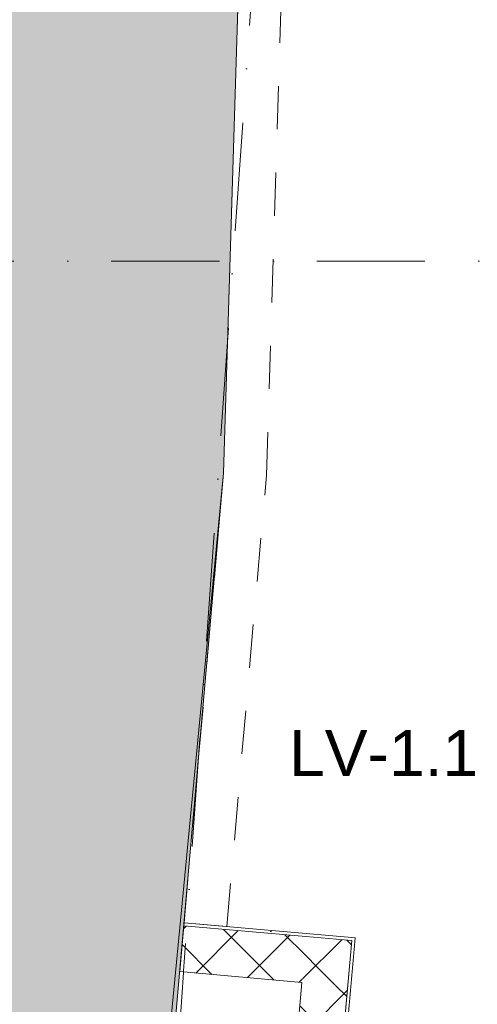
# Model space of a CAD drawing. Header units: millimetres. Extents: x -2532 to 181134, y -4151 to 53885.
# Tile 12 of 220: x 780 to 2273, y 8423 to 11632. Entities that reach past the tile are written whole.
import ezdxf
from ezdxf.enums import TextEntityAlignment as Align

# ---------------------------------------------------------------- set-up
doc = ezdxf.new("R2010")
doc.units = ezdxf.units.MM
doc.header["$MEASUREMENT"] = 0
for name, pattern in [('Dot & Dashed', [670.277762, 352.777767, -176.388884, 0, -141.111112]), ('Small Dashed', [282.222222, 141.111111, -141.111111]), ('Wipeout_Contour', [1000, 0, -1000])]:
    doc.linetypes.add(name, pattern=pattern)
for name, color, linetype in [('AR - Seinad VS', 7, 'Continuous'), ('AR - Teljed', 7, 'Continuous'), ('AR - Vahelaed', 7, 'Continuous'), ('New_AR - Seinad SS.ol', 7, 'Continuous'), ('New_AR - Talad', 7, 'Continuous')]:
    doc.layers.add(name, color=color, linetype=linetype)
for name, color, linetype, lineweight in [('AR - Seinad VS_Pen_No__221', 252, 'Continuous', 13), ('AR - Teljed_Pen_No__4', 8, 'Continuous', 13), ('AR - Vahelaed_Pen_No__221', 252, 'Continuous', 13), ('New_AR - Seinad SS.ol_Pen_No__207', 5, 'Continuous', 13), ('New_AR - Talad_Pen_No__207', 5, 'Continuous', 13), ('SA - tähistused - laeviimistlus_Pen_No__211', 214, 'Continuous', 15)]:
    doc.layers.add(name, color=color, linetype=linetype, lineweight=lineweight)
doc.styles.add('GENERATED_STYLE_1', font='txt')
doc.styles.add('GENERATED_STYLE_3', font='txt')
pattern_1 = [(45, (0, 0), (-91.9239, 91.9239), []), (135, (0, 0), (91.9239, 91.9239), [])]
pattern_2 = [(0, (0, 0), (0, 173.205), [0, -100]), (0, (50, 86.6), (0, 173.205), [0, -100])]

# ---------------------------------------------------------------- blocks, each defined once
blk = doc.blocks.new('Slab_3_1', base_point=(1213.7, 7747.2))
at = {"layer": 'AR - Vahelaed_Pen_No__221', "linetype": 'Continuous', "flags": 128}
blk.add_lwpolyline([(1213.7, 7747.2), (7354.6, 7754.7), (7392, 13646.3), (1552.7, 13646.2), (1445.7, 10154.3)], close=True, dxfattribs=at)
blk = doc.blocks.new('Slab_5_1', base_point=(1193.5, 7176.6))
at = {"layer": 'AR - Vahelaed_Pen_No__221', "linetype": 'Continuous', "flags": 128}
blk.add_lwpolyline([(1588.2, 14266.2), (1552.7, 13646.2), (1445.7, 10154.3), (1213.7, 7747.2), (1193.5, 7176.6), (780.9, 1324), (7895.1, 1338.1), (7895, 1157.2), (14496.6, 1161.6), (14499.3, 1053.3), (14919.2, 1052.8), (14918.4, 353.6), (18015.7, 358)], dxfattribs=at)
blk = doc.blocks.new('Wall_110_1', base_point=(860.3, 13648.1))
at = {"layer": 'AR - Seinad VS_Pen_No__221', "linetype": 'Continuous'}
blk.add_hatch(color=256, dxfattribs=at).paths.add_polyline_path([(435.7, 7802.9), (1233.7, 7746.7), (1445.7, 10154.3), (1552.7, 13646.2), (860.3, 13648.1)])
at = {"layer": 'AR - Seinad VS_Pen_No__221', "linetype": 'Continuous', "flags": 128}
for points in [[(1445.7, 10154.3), (1552.7, 13646.2)], [(1233.7, 7746.7), (1445.7, 10154.3)]]:
    blk.add_lwpolyline(points, dxfattribs=at)
blk = doc.blocks.new('Wall_214_1', base_point=(1701.1, 8494.3))
at = {"linetype": 'Wipeout_Contour', "ltscale": 26172.632863}
blk.add_wipeout([(1701.1, 8494.3), (1850.5, 8481.1), (1863.7, 8630.6)], dxfattribs=at).dxf.layer = 'New_AR - Seinad SS.ol'
at = {"layer": 'New_AR - Seinad SS.ol_Pen_No__207', "linetype": 'Continuous'}
h = blk.add_hatch(dxfattribs=at)
h.set_pattern_fill('Concrete_Block_0001', color=256, style=0, pattern_type=2)
h.set_pattern_definition(pattern_1)
h.paths.add_polyline_path([(1701.1, 8494.3), (1850.5, 8481.1), (1863.7, 8630.6)])
at = {"linetype": 'Wipeout_Contour', "ltscale": 26500.396553}
blk.add_wipeout([(1863.7, 8630.6), (1873.6, 8629.7), (1874.5, 8639.6)], dxfattribs=at).dxf.layer = 'New_AR - Seinad SS.ol'
at = {"linetype": 'Wipeout_Contour', "ltscale": 33212.061055}
blk.add_wipeout([(1701.1, 8494.3), (1635.3, 7747.2), (1785.9, 7747.4), (1850.5, 8481.1)], dxfattribs=at).dxf.layer = 'New_AR - Seinad SS.ol'
at = {"layer": 'New_AR - Seinad SS.ol_Pen_No__207', "linetype": 'Continuous'}
h = blk.add_hatch(dxfattribs=at)
h.set_pattern_fill('Plaster_0001', color=256, style=0, pattern_type=2)
h.set_pattern_definition(pattern_2)
h.paths.add_polyline_path([(1863.7, 8630.6), (1873.6, 8629.7), (1874.5, 8639.6)])
h = blk.add_hatch(dxfattribs=at)
h.set_pattern_fill('Concrete_Block_0001', color=256, style=0, pattern_type=2)
h.set_pattern_definition(pattern_1)
h.paths.add_polyline_path([(1701.1, 8494.3), (1635.3, 7747.2), (1785.9, 7747.4), (1850.5, 8481.1)])
at = {"layer": 'New_AR - Seinad SS.ol_Pen_No__207', "linetype": 'Continuous', "flags": 128}
blk.add_lwpolyline([(1701.1, 8494.3), (1635.3, 7747.2)], dxfattribs=at)
at = {"linetype": 'Wipeout_Contour', "ltscale": 33563.623766}
blk.add_wipeout([(1863.7, 8630.6), (1785.9, 7747.4), (1795.9, 7747.4), (1873.6, 8629.7)], dxfattribs=at).dxf.layer = 'New_AR - Seinad SS.ol'
at = {"layer": 'New_AR - Seinad SS.ol_Pen_No__207', "linetype": 'Continuous'}
h = blk.add_hatch(dxfattribs=at)
h.set_pattern_fill('Plaster_0001', color=256, style=0, pattern_type=2)
h.set_pattern_definition(pattern_2)
h.paths.add_polyline_path([(1863.7, 8630.6), (1785.9, 7747.4), (1795.9, 7747.4), (1873.6, 8629.7)])
blk.add_line((1863.7, 8630.6), (1785.9, 7747.4), dxfattribs=at)
at = {"layer": 'New_AR - Seinad SS.ol_Pen_No__207', "linetype": 'Continuous', "flags": 128}
for points in [[(1795.9, 7747.4), (1874.5, 8639.6)], [(1635.3, 7747.2), (1785.9, 7747.4)], [(1785.9, 7747.4), (1795.9, 7747.4)]]:
    blk.add_lwpolyline(points, dxfattribs=at)
at = {"linetype": 'Wipeout_Contour', "ltscale": 26305.002421}
blk.add_wipeout([(1714.3, 8643.7), (1701.1, 8494.3), (1863.7, 8630.6)], dxfattribs=at).dxf.layer = 'New_AR - Seinad SS.ol'
at = {"layer": 'New_AR - Seinad SS.ol_Pen_No__207', "linetype": 'Continuous'}
h = blk.add_hatch(dxfattribs=at)
h.set_pattern_fill('Concrete_Block_0001', color=256, style=0, pattern_type=2)
h.set_pattern_definition(pattern_1)
h.paths.add_polyline_path([(1714.3, 8643.7), (1701.1, 8494.3), (1863.7, 8630.6)])
at = {"linetype": 'Wipeout_Contour', "ltscale": 26510.050622}
blk.add_wipeout([(1864.6, 8640.5), (1863.7, 8630.6), (1874.5, 8639.6)], dxfattribs=at).dxf.layer = 'New_AR - Seinad SS.ol'
at = {"layer": 'New_AR - Seinad SS.ol_Pen_No__207', "linetype": 'Continuous'}
h = blk.add_hatch(dxfattribs=at)
h.set_pattern_fill('Plaster_0001', color=256, style=0, pattern_type=2)
h.set_pattern_definition(pattern_2)
h.paths.add_polyline_path([(1864.6, 8640.5), (1863.7, 8630.6), (1874.5, 8639.6)])
blk.add_line((1863.7, 8630.6), (1714.3, 8643.7), dxfattribs=at)
at = {"layer": 'New_AR - Seinad SS.ol_Pen_No__207', "linetype": 'Continuous', "flags": 128}
blk.add_lwpolyline([(1874.5, 8639.6), (1864.6, 8640.5)], dxfattribs=at)
blk = doc.blocks.new('Wall_215_1', base_point=(1302.6, 8529.4))
at = {"linetype": 'Wipeout_Contour', "ltscale": 34881.283025}
blk.add_wipeout([(1714.3, 8643.7), (1315.8, 8678.8), (1302.6, 8529.4), (1701.1, 8494.3)], dxfattribs=at).dxf.layer = 'New_AR - Seinad SS.ol'
at = {"layer": 'New_AR - Seinad SS.ol_Pen_No__207', "linetype": 'Continuous'}
h = blk.add_hatch(dxfattribs=at)
h.set_pattern_fill('Concrete_Block_0001', color=256, style=0, pattern_type=2)
h.set_pattern_definition(pattern_1)
h.paths.add_polyline_path([(1714.3, 8643.7), (1315.8, 8678.8), (1302.6, 8529.4), (1701.1, 8494.3)])
at = {"layer": 'New_AR - Seinad SS.ol_Pen_No__207', "linetype": 'Continuous', "flags": 128}
blk.add_lwpolyline([(1302.6, 8529.4), (1701.1, 8494.3)], dxfattribs=at)
at = {"linetype": 'Wipeout_Contour', "ltscale": 35234.846334}
blk.add_wipeout([(1864.6, 8640.5), (1316.7, 8688.8), (1315.8, 8678.8), (1863.7, 8630.6)], dxfattribs=at).dxf.layer = 'New_AR - Seinad SS.ol'
at = {"layer": 'New_AR - Seinad SS.ol_Pen_No__207', "linetype": 'Continuous'}
h = blk.add_hatch(dxfattribs=at)
h.set_pattern_fill('Plaster_0001', color=256, style=0, pattern_type=2)
h.set_pattern_definition(pattern_2)
h.paths.add_polyline_path([(1864.6, 8640.5), (1316.7, 8688.8), (1315.8, 8678.8), (1863.7, 8630.6)])
for p in [(1315.8, 8678.8), (1863.7, 8630.6)]:
    blk.add_line(p, (1714.3, 8643.7), dxfattribs=at)
at = {"layer": 'New_AR - Seinad SS.ol_Pen_No__207', "linetype": 'Continuous', "flags": 128}
for points in [[(1302.6, 8529.4), (1315.8, 8678.8)], [(1315.8, 8678.8), (1316.7, 8688.8)], [(1864.6, 8640.5), (1316.7, 8688.8)]]:
    blk.add_lwpolyline(points, dxfattribs=at)
blk = doc.blocks.new('Standard grid marker')
at = {"layer": 'AR - Teljed_Pen_No__4', "linetype": 'Dot & Dashed'}
blk.add_line((1000, 0), (44867.9, 0), dxfattribs=at)
at = {"layer": 'AR - Teljed_Pen_No__4', "style": 'GENERATED_STYLE_1'}
for tag, p in [('AC_MarkerText_1_0', (-300, 14.3)), ('AC_MarkerText_1_1', (46167.9, 14.3))]:
    blk.add_attdef(tag, text='', height=250, dxfattribs=at).set_placement(p, align=Align.MIDDLE_CENTER)
blk = doc.blocks.new('Standard grid marker_4')
at = {"layer": 'AR - Teljed_Pen_No__4', "linetype": 'Dot & Dashed'}
blk.add_line((1000, 0), (22737.6, 0), dxfattribs=at)
at = {"layer": 'AR - Teljed_Pen_No__4', "style": 'GENERATED_STYLE_1'}
blk.add_attdef('AC_MarkerText_1', text='', height=250, rotation=274, dxfattribs=at).set_placement((-300, 14.3), align=Align.MIDDLE_CENTER)
blk = doc.blocks.new('Beam_194_1', base_point=(1316.7, 8688.8))
at = {"layer": 'New_AR - Talad_Pen_No__207', "linetype": 'Small Dashed'}
for p, q in [((1316.7, 8688.8), (1445.7, 10154.3)), ((1456.1, 8676.5), (1585.5, 10146)), ((1456.1, 8676.5), (1316.7, 8688.8))]:
    blk.add_line(p, q, dxfattribs=at)
blk = doc.blocks.new('Beam_195_1', base_point=(1445.7, 10154.3))
at = {"layer": 'New_AR - Talad_Pen_No__207', "linetype": 'Small Dashed'}
for p, q in [((1445.7, 10154.3), (1552.7, 13646.2)), ((1585.5, 10146), (1688.4, 13506.2))]:
    blk.add_line(p, q, dxfattribs=at)

msp = doc.modelspace()

# ---------------------------------------------------------------- block references
at = {"layer": 'AR - Seinad VS'}
msp.add_blockref('Wall_110_1', (860.3, 13648.1), dxfattribs=at)
at = {"layer": 'AR - Teljed', "linetype": 'Continuous', "zscale": 1000}
msp.add_blockref('Standard grid marker', (-1931.8, 10844.8), dxfattribs=at)
at = {"layer": 'AR - Vahelaed', "linetype": 'Continuous'}
for name, p in [('Slab_5_1', (1193.5, 7176.6)), ('Slab_3_1', (1213.7, 7747.2))]:
    msp.add_blockref(name, p, dxfattribs=at)
at = {"layer": 'New_AR - Talad'}
msp.add_blockref('Beam_195_1', (1445.7, 10154.3), dxfattribs=at)

# ---------------------------------------------------------------- texts
at = {"layer": 'SA - tähistused - laeviimistlus_Pen_No__211', "linetype": 'Continuous', "insert": (1659.1, 9166.7), "char_height": 150, "attachment_point": 7, "style": 'GENERATED_STYLE_3'}
msp.add_mtext('\\A1;{\\pql;\\fArial|b0|i0|c0|p34;LV-1.\\fArial|b0|i0|c0|p34;1}', dxfattribs=at)

# ---------------------------------------------------------------- next in the draw order: block references
at = {"layer": 'New_AR - Seinad SS.ol'}
msp.add_blockref('Wall_214_1', (1701.1, 8494.3), dxfattribs=at)

# ---------------------------------------------------------------- next in the draw order: block references
msp.add_blockref('Wall_215_1', (1302.6, 8529.4), dxfattribs=at)

# ---------------------------------------------------------------- next in the draw order: block references
at = {"layer": 'AR - Teljed', "linetype": 'Continuous', "zscale": 1000, "rotation": 86}
msp.add_blockref('Standard grid marker_4', (619, -1422.4), dxfattribs=at)
at = {"layer": 'New_AR - Talad'}
msp.add_blockref('Beam_194_1', (1316.7, 8688.8), dxfattribs=at)

doc.saveas('drawing.dxf')
